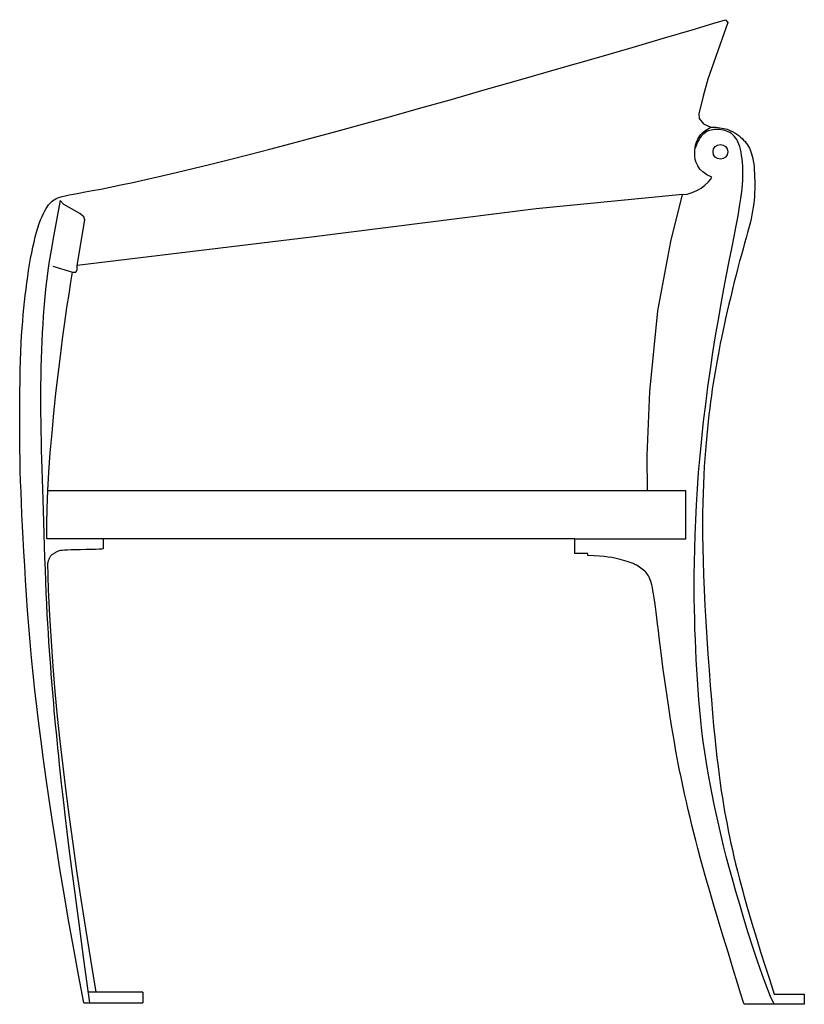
# Model space of a CAD drawing. Header units: millimetres. Extents: x -235 to 428, y 165 to 998.
import ezdxf

# ---------------------------------------------------------------- set-up
doc = ezdxf.new("R2010")
doc.units = ezdxf.units.MM
doc.layers.add('G-PLANOTM', color=6, linetype='Continuous', lineweight=40)

msp = doc.modelspace()

# ---------------------------------------------------------------- linework, layer by layer
at = {"layer": 'G-PLANOTM', "lineweight": 30}
for points in [[(-181.15, 166.43), (-185.73, 190.35), (-190.03, 213.75), (-194.07, 236.55), (-197.83, 258.67), (-201.35, 280.02), (-204.6, 300.5), (-207.61, 320.04), (-210.38, 338.55), (-212.92, 355.97), (-215.23, 372.41), (-217.33, 388.01), (-219.25, 402.91), (-220.99, 417.25), (-222.58, 431.18), (-224.02, 444.83), (-225.35, 458.36), (-226.56, 471.85), (-227.66, 485.26), (-228.67, 498.51), (-229.59, 511.52), (-230.42, 524.2), (-231.18, 536.46), (-231.85, 548.22), (-232.47, 559.4), (-233.01, 569.95), (-233.5, 579.95), (-233.93, 589.53), (-234.3, 598.8), (-234.61, 607.89), (-234.87, 616.92), (-235.08, 626.01), (-235.23, 635.29), (-235.34, 644.83), (-235.39, 654.55), (-235.4, 664.33), (-235.36, 674.06), (-235.27, 683.61), (-235.14, 692.85), (-234.95, 701.68), (-234.72, 709.96), (-234.44, 717.62), (-234.12, 724.69), (-233.75, 731.28), (-233.34, 737.45), (-232.89, 743.29), (-232.4, 748.9), (-231.87, 754.34), (-231.3, 759.71), (-230.7, 765.08), (-230.06, 770.43), (-229.37, 775.75), (-228.65, 781.02), (-227.88, 786.21), (-227.06, 791.3), (-226.19, 796.27), (-225.27, 801.1), (-224.29, 805.76), (-223.26, 810.24), (-222.2, 814.5), (-221.1, 818.53), (-219.98, 822.31), (-218.84, 825.81), (-217.69, 829), (-216.53, 831.87), (-215.39, 834.39), (-214.25, 836.6), (-213.12, 838.52), (-212.01, 840.18), (-210.92, 841.6), (-209.86, 842.83), (-208.83, 843.89), (-207.83, 844.8), (-206.85, 845.6), (-205.82, 846.32), (-204.65, 846.97), (-203.26, 847.57), (-201.56, 848.16), (-199.46, 848.75), (-196.87, 849.36), (-193.71, 850.03), (-189.9, 850.77), (-185.36, 851.61), (-180.05, 852.59), (-173.9, 853.73), (-166.86, 855.08), (-158.87, 856.65), (-149.87, 858.5), (-139.8, 860.63), (-128.63, 863.09), (-116.39, 865.87), (-103.14, 868.96), (-88.95, 872.35), (-73.88, 876.03), (-57.98, 879.99), (-41.31, 884.22), (-23.94, 888.71), (-5.88, 893.47), (13.05, 898.54), (33.08, 903.98), (54.41, 909.86), (77.28, 916.22), (101.92, 923.14), (128.53, 930.68), (157.35, 938.89), (188.33, 947.76), (220.42, 956.98), (252.27, 966.17), (282.57, 974.95), (309.97, 982.94), (333.15, 989.76), (350.79, 995.02), (361.54, 998.35)], [(363.55, 996.08), (346.65, 947.93), (342.45, 933.68), (338.96, 918.78)], [(361.54, 998.35), (363.55, 996.08)], [(338.96, 918.78), (339.26, 914.65), (342.93, 910.18), (349.13, 907.44)], [(402.61, 165.3), (399.55, 172.02), (396.13, 180.59), (392.44, 190.63), (388.58, 201.76), (384.66, 213.61), (380.76, 225.81), (376.99, 237.97), (373.45, 249.73), (370.21, 260.78), (367.26, 271.16), (364.56, 280.98), (362.09, 290.35), (359.81, 299.37), (357.68, 308.16), (355.68, 316.83), (353.77, 325.48), (351.92, 334.22), (350.14, 343.03), (348.43, 351.9), (346.82, 360.81), (345.3, 369.74), (343.9, 378.68), (342.62, 387.59), (341.48, 396.47), (340.48, 405.29), (339.61, 414.06), (338.86, 422.77), (338.21, 431.43), (337.65, 440.03), (337.16, 448.59), (336.72, 457.09), (336.33, 465.54), (335.98, 473.96), (335.66, 482.43), (335.39, 491.03), (335.19, 499.85), (335.05, 509), (334.99, 518.55), (335.02, 528.6), (335.16, 539.25), (335.4, 550.56), (335.77, 562.49), (336.28, 574.98), (336.94, 587.98), (337.76, 601.42), (338.75, 615.23), (339.93, 629.37), (341.32, 643.76), (342.91, 658.35), (344.69, 673.03), (346.62, 687.72), (348.7, 702.32), (350.87, 716.72), (353.13, 730.84), (355.45, 744.58), (357.79, 757.84), (360.12, 770.53), (362.43, 782.6), (364.66, 794.03), (366.77, 804.77), (368.75, 814.79), (370.54, 824.06), (372.11, 832.53), (373.42, 840.16), (374.45, 846.95), (375.22, 852.96), (375.74, 858.29), (376.06, 863.01), (376.2, 867.21), (376.18, 870.99), (376.04, 874.44), (375.8, 877.63), (375.48, 880.66), (375.09, 883.51), (374.62, 886.2), (374.07, 888.71), (373.44, 891.03), (372.71, 893.17), (371.89, 895.12), (370.97, 896.87), (369.96, 898.42), (368.85, 899.78), (367.66, 900.96), (366.4, 901.97), (365.07, 902.83), (363.7, 903.55), (362.29, 904.14), (360.85, 904.61), (359.39, 904.97), (357.91, 905.24), (356.44, 905.41), (354.98, 905.48), (353.53, 905.47), (352.11, 905.38), (350.73, 905.2), (349.39, 904.94), (348.1, 904.61), (346.86, 904.19), (345.66, 903.65), (344.51, 902.98), (343.38, 902.16), (342.28, 901.17), (341.2, 899.98), (340.13, 898.59), (339.08, 896.98), (338.07, 895.17), (337.13, 893.21), (336.29, 891.13), (335.63, 889.13)], [(350.03, 865.18), (345.76, 867.2), (342.39, 869.5), (339.82, 872.01), (337.95, 874.67), (336.67, 877.41), (335.89, 880.16), (335.5, 882.86), (335.39, 885.43), (335.48, 887.83), (335.73, 890.05), (336.13, 892.09), (336.66, 893.97), (337.3, 895.68), (338.03, 897.25), (338.83, 898.67), (339.68, 899.95), (340.57, 901.11), (341.52, 902.15), (342.53, 903.12), (343.63, 904.02), (344.82, 904.88), (346.12, 905.72), (347.55, 906.57), (349.13, 907.44)], [(349.13, 907.44), (353.2, 907.31), (356.8, 906.94), (359.97, 906.36), (362.76, 905.61), (365.22, 904.71), (367.4, 903.69), (369.35, 902.59), (371.1, 901.43), (372.72, 900.23), (374.2, 899.01), (375.56, 897.77), (376.81, 896.49), (377.95, 895.19), (378.99, 893.85), (379.94, 892.48), (380.81, 891.08), (381.61, 889.64), (382.33, 888.14), (382.98, 886.55), (383.56, 884.85), (384.08, 883.01), (384.54, 881.01), (384.94, 878.82), (385.28, 876.41), (385.57, 873.77), (385.81, 870.93), (385.99, 867.93), (386.11, 864.81), (386.18, 861.61), (386.19, 858.38), (386.13, 855.15), (386.02, 851.96), (385.85, 848.85), (385.6, 845.79), (385.28, 842.74), (384.87, 839.65), (384.36, 836.48), (383.75, 833.21), (383.03, 829.77), (382.18, 826.15), (381.21, 822.29), (380.13, 818.2), (378.94, 813.86), (377.66, 809.28), (376.3, 804.44), (374.89, 799.35), (373.42, 794), (371.92, 788.38), (370.39, 782.51), (368.86, 776.44), (367.33, 770.25), (365.83, 764.01), (364.36, 757.78), (362.94, 751.64), (361.59, 745.66), (360.32, 739.92), (359.13, 734.46), (358.03, 729.25), (357.01, 724.25), (356.05, 719.39), (355.14, 714.64), (354.28, 709.94), (353.44, 705.24), (352.64, 700.49), (351.84, 695.64), (351.06, 690.69), (350.3, 685.62), (349.55, 680.44), (348.83, 675.13), (348.13, 669.68), (347.45, 664.11), (346.79, 658.39), (346.16, 652.51), (345.56, 646.47), (345, 640.24), (344.47, 633.8), (343.98, 627.12), (343.54, 620.19), (343.14, 612.99), (342.79, 605.49), (342.5, 597.66), (342.27, 589.46), (342.12, 580.81), (342.06, 571.65), (342.09, 561.91), (342.23, 551.53), (342.5, 540.45), (342.89, 528.6), (343.43, 515.96), (344.09, 502.71), (344.85, 489.07), (345.7, 475.27), (346.61, 461.52), (347.56, 448.05), (348.54, 435.08), (349.52, 422.84), (350.48, 411.49), (351.44, 401.02), (352.38, 391.35), (353.31, 382.4), (354.24, 374.11), (355.16, 366.4), (356.08, 359.2), (356.99, 352.43), (357.91, 346.03), (358.83, 339.93), (359.77, 334.1), (360.73, 328.46), (361.72, 322.97), (362.74, 317.58), (363.79, 312.23), (364.9, 306.88), (366.05, 301.46), (367.28, 295.92), (368.6, 290.19), (370.03, 284.21), (371.6, 277.92), (373.31, 271.25), (375.2, 264.14), (377.27, 256.53), (379.56, 248.36), (382.08, 239.61), (384.83, 230.26), (387.84, 220.3), (391.13, 209.71), (394.69, 198.47), (398.56, 186.58), (402.75, 174.01)], [(325.15, 850.41), (329.16, 850.84), (333.2, 852.02), (337.13, 853.77), (340.8, 855.93), (344.08, 858.32), (346.8, 860.78), (348.84, 863.12), (350.03, 865.18)], [(325.15, 850.41), (201.35, 838.46), (11.39, 814.3), (-186.72, 790.49)], [(295.4, 599.76), (295.13, 629.59), (297.46, 683.7), (304.1, 751.96), (315.09, 810.6), (325.15, 850.41)], [(-201.24, 845.24), (-204.32, 828.63), (-206.81, 814.85), (-208.79, 803.46), (-210.35, 794.01), (-211.57, 786.08), (-212.51, 779.21), (-213.25, 772.97), (-213.89, 766.91), (-214.47, 760.68), (-215.02, 754.21), (-215.52, 747.54), (-215.98, 740.67), (-216.39, 733.63), (-216.74, 726.44), (-217.05, 719.12), (-217.3, 711.69), (-217.49, 704.17), (-217.62, 696.57), (-217.71, 688.9), (-217.74, 681.18), (-217.73, 673.42), (-217.68, 665.62), (-217.59, 657.79), (-217.47, 649.96), (-217.32, 642.12), (-217.14, 634.22), (-216.94, 626.23), (-216.72, 618.08), (-216.47, 609.73), (-216.21, 601.13), (-215.93, 592.23), (-215.64, 582.97), (-215.34, 573.33), (-215.02, 563.41), (-214.7, 553.31), (-214.36, 543.15), (-214, 533.04), (-213.63, 523.1), (-213.23, 513.45), (-212.82, 504.19), (-212.39, 495.42), (-211.94, 487.12), (-211.47, 479.24), (-210.99, 471.73), (-210.5, 464.56), (-210, 457.68), (-209.49, 451.04), (-208.99, 444.6), (-208.48, 438.31), (-207.97, 432.13), (-207.46, 426.04), (-206.94, 419.98), (-206.4, 413.93), (-205.86, 407.84), (-205.29, 401.67), (-204.7, 395.4), (-204.08, 388.96), (-203.43, 382.31), (-202.73, 375.36), (-201.98, 368.04), (-201.15, 360.27), (-200.25, 351.98), (-199.25, 343.11), (-198.16, 333.56), (-196.93, 323.17), (-195.49, 311.28), (-193.72, 297.14), (-191.54, 280.01), (-188.82, 259.13), (-185.47, 233.74), (-181.38, 203.09), (-176.46, 166.43)], [(-207.46, 789.92), (-190.64, 784.85), (-187.99, 784.85), (-186.72, 786.81), (-186.72, 790.49), (-180.32, 829.08), (-181.2, 831.51), (-184.42, 834.3), (-198.16, 841.88), (-201.24, 845.24)], [(-212.36, 559.13), (-212.5, 571.36), (-212.24, 585.04), (-211.62, 599.88), (-210.69, 615.63), (-209.5, 631.99), (-208.08, 648.7), (-206.48, 665.48), (-204.75, 682.05), (-202.92, 698.16), (-201.03, 713.64), (-199.13, 728.34), (-197.24, 742.1), (-195.41, 754.79), (-193.68, 766.24), (-192.07, 776.31), (-190.64, 784.85)], [(234.17, 559.13), (327.88, 559.13), (327.88, 599.76), (-211.63, 599.76)], [(234.17, 559.13), (-212.36, 559.13)], [(-164.93, 559.13), (-164.93, 550.75)], [(245.12, 546.71), (234.17, 546.71), (234.17, 559.13)], [(-164.93, 550.75), (-165.9, 550.5), (-168.13, 550.31), (-171.32, 550.17), (-175.2, 550.06), (-179.48, 549.98), (-183.88, 549.9), (-188.11, 549.83), (-191.9, 549.74), (-195.03, 549.63), (-197.51, 549.49), (-199.45, 549.33), (-200.92, 549.15), (-202.03, 548.95), (-202.86, 548.73), (-203.5, 548.49), (-204.04, 548.23), (-204.56, 547.96), (-205.06, 547.67), (-205.55, 547.37), (-206.03, 547.06), (-206.49, 546.75), (-206.92, 546.45), (-207.34, 546.14), (-207.73, 545.85), (-208.09, 545.56), (-208.43, 545.27), (-208.75, 544.98), (-209.05, 544.68), (-209.34, 544.35), (-209.61, 543.99), (-209.87, 543.6), (-210.12, 543.15), (-210.37, 542.66), (-210.61, 542.12), (-210.83, 541.56), (-211.05, 540.99), (-211.25, 540.43), (-211.44, 539.89), (-211.6, 539.39), (-211.75, 538.94)], [(245.05, 545.11), (245.12, 546.71)], [(377.13, 165.3), (376.44, 167.56), (374.51, 173.8), (371.62, 183.23), (368, 195.04), (363.92, 208.43), (359.62, 222.59), (355.36, 236.71), (351.4, 250.01), (347.92, 261.83), (344.92, 272.23), (342.32, 281.43), (340.07, 289.64), (338.09, 297.07), (336.31, 303.95), (334.67, 310.48), (333.09, 316.89), (331.53, 323.36), (329.97, 329.93), (328.42, 336.61), (326.88, 343.41), (325.37, 350.34), (323.87, 357.41), (322.4, 364.63), (320.97, 372), (319.56, 379.54), (318.2, 387.2), (316.88, 394.95), (315.6, 402.76), (314.36, 410.59), (313.16, 418.39), (312.02, 426.12), (310.92, 433.76), (309.88, 441.27), (308.88, 448.6), (307.94, 455.73), (307.04, 462.62), (306.2, 469.23), (305.41, 475.55), (304.66, 481.52), (303.97, 487.12), (303.33, 492.32), (302.73, 497.12), (302.17, 501.53), (301.63, 505.56), (301.12, 509.22), (300.62, 512.51), (300.13, 515.44), (299.63, 518.02), (299.14, 520.27), (298.62, 522.22), (298.09, 523.91), (297.52, 525.38), (296.92, 526.66), (296.27, 527.81), (295.58, 528.86), (294.82, 529.85), (293.99, 530.82), (293.1, 531.76), (292.13, 532.68), (291.1, 533.57), (289.99, 534.43), (288.8, 535.25), (287.54, 536.04), (286.2, 536.79), (284.78, 537.5), (283.28, 538.17), (281.69, 538.81), (280.02, 539.42), (278.25, 540), (276.39, 540.57), (274.44, 541.12), (272.39, 541.66), (270.22, 542.19), (267.87, 542.71), (265.24, 543.21), (262.26, 543.67), (258.83, 544.11), (254.88, 544.49), (250.32, 544.83), (245.05, 545.11)], [(-170.77, 175.44), (-175.33, 203.1), (-179.55, 229.33), (-183.44, 254.31), (-187.03, 278.23), (-190.33, 301.25), (-193.38, 323.55), (-196.19, 345.3), (-198.77, 366.68), (-201.15, 387.86), (-203.33, 408.94), (-205.3, 430.02), (-207.05, 451.21), (-208.57, 472.59), (-209.87, 494.28), (-210.93, 516.36), (-211.75, 538.94)], [(-170.77, 175.44), (-177.67, 175.44)], [(-131.15, 175.44), (-170.77, 175.44)], [(-131.15, 175.44), (-131.15, 166.43)], [(402.75, 174.01), (428.09, 174.01)], [(428.09, 174.01), (428.09, 165.3)], [(-181.15, 166.43), (-131.15, 166.43)], [(428.09, 165.3), (377.13, 165.3)]]:
    msp.add_lwpolyline(points, dxfattribs=at)
msp.add_circle((357.18, 886.56), 6.24, dxfattribs=at)

doc.saveas('drawing.dxf')
